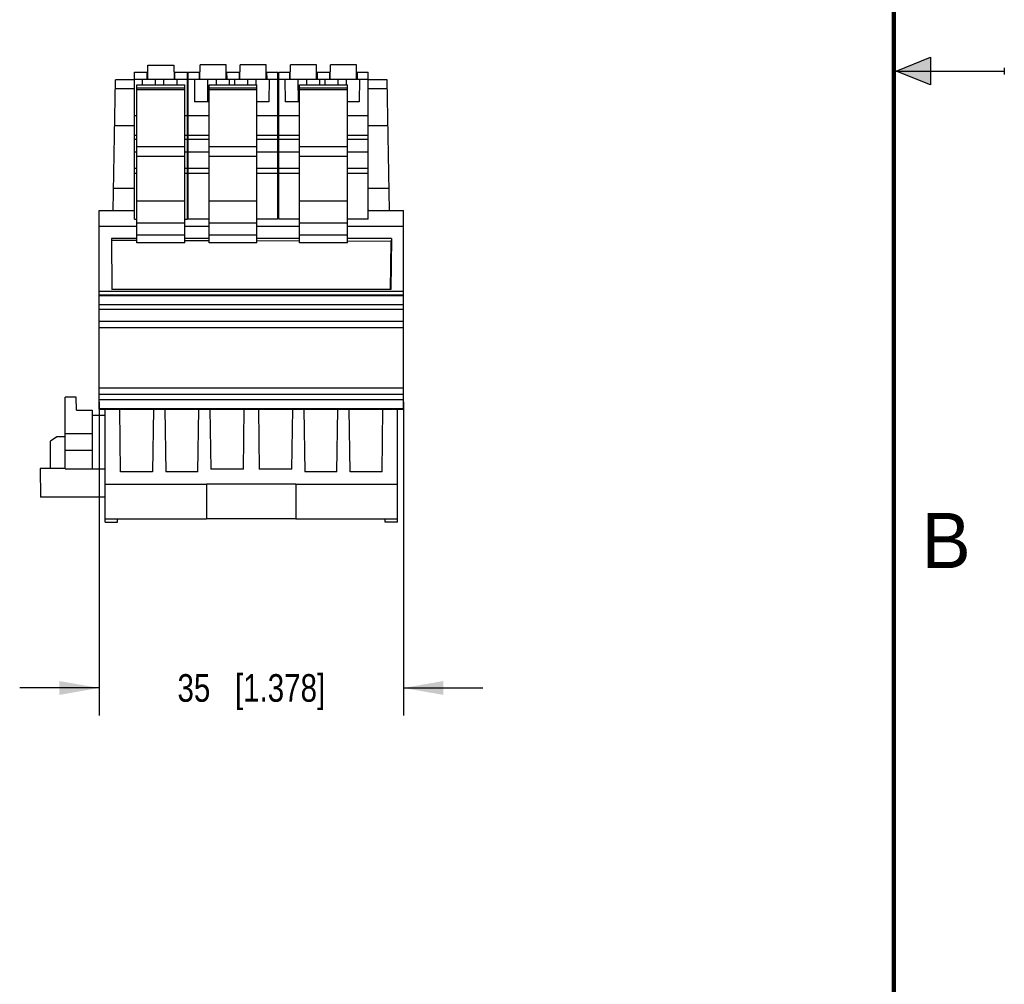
# Model space of a CAD drawing. Header units: inches. Extents: x 0 to 22, y 0 to 17.
# Tile 17 of 24: x 17.5 to 22, y 4.4 to 8.7. Entities that reach past the tile are written whole.
import ezdxf

# ---------------------------------------------------------------- set-up
doc = ezdxf.new("R2010")
doc.units = ezdxf.units.IN
doc.header["$LTSCALE"] = 1.21
doc.header["$MEASUREMENT"] = 0
doc.layers.get('0').update_dxf_attribs({"linetype": 'CONTINUOUS'})
doc.layers.add('DIMENSIONS', color=7, linetype='CONTINUOUS')
doc.styles.get("Standard").update_dxf_attribs({"font": 'txt', "width": 0.8})
doc.styles.add('TEXTSTYLE_2', font='txt')
doc.dimstyles.new('DIMSTYLE_2', dxfattribs={"dimtxt": 0.125, "dimasz": 0.18, "dimexe": 0.125, "dimexo": 0.0625, "dimgap": 0.0625, "dimtad": 0, "dimtih": 1, "dimtoh": 1, "dimdsep": 46, "dimtxsty": 'STANDARD', "dimblk": '_FILLED', "dimblk1": '_FILLED', "dimblk2": '_FILLED', "dimcen": 0.09, "dimadec": 0, "dimazin": 0, "dimtp": 0.02, "dimtm": 0.02, "dimtfac": 1, "dimtofl": 0, "dimtmove": 0, "dimatfit": 3, "dimldrblk": '_FILLED', "dimfxl": 1, "dimtolj": 1, "dimarcsym": 0})

# ---------------------------------------------------------------- blocks, each defined once
blk = doc.blocks.new('_FILLED')
at = {"color": 0, "linetype": 'BYBLOCK'}
blk.add_solid([(0, 0), (-1, 0.174), (-1, -0.174)], dxfattribs=at)
blk = doc.blocks.new('*D4')
at = {"layer": 'DIMENSIONS', "color": 2, "linetype": 'CONTINUOUS'}
for p, q in [((17.901, 7.0031), (17.901, 5.5826)), ((19.2789, 7.0031), (19.2789, 5.5826)), ((17.901, 5.7076), (17.541, 5.7076)), ((19.2789, 5.7076), (19.6389, 5.7076))]:
    blk.add_line(p, q, dxfattribs=at)
at = {"layer": 'DIMENSIONS', "color": 2, "linetype": 'CONTINUOUS', "xscale": 0.18, "yscale": 0.18, "zscale": 0.18}
for p, rotation in [((17.901, 5.7076), 359.9999999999), ((19.2789, 5.7076), 179.9999999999)]:
    blk.add_blockref('_FILLED', p, dxfattribs=dict(at, rotation=rotation))
at = {"layer": 'DIMENSIONS', "color": 2, "linetype": 'CONTINUOUS', "insert": (18.59, 5.7701), "char_height": 0.125, "width": 1.025, "attachment_point": 2, "line_spacing_factor": 0.9}
blk.add_mtext('35{\\Ftxt.shx;\\W1.000000;\\H0.125000; }[1.378]', dxfattribs=at)

msp = doc.modelspace()

# ---------------------------------------------------------------- hatches: boundary and pattern name
at = {"linetype": 'CONTINUOUS'}
msp.add_hatch(color=2, dxfattribs=at).paths.add_polyline_path([(21.6663, 8.5625), (21.6663, 8.4375), (21.51, 8.5)])

# ---------------------------------------------------------------- linework, layer by layer
at = {"color": 2, "linetype": 'CONTINUOUS'}
for p, q in [((21.51, 8.5), (21.6663, 8.5625)), ((21.6663, 8.5625), (21.6663, 8.4375)), ((21.51, 8.5), (22, 8.5)), ((21.6663, 8.4375), (21.51, 8.5)), ((22, 8.515), (22, 8.485))]:
    msp.add_line(p, q, dxfattribs=at)
at = {"color": 7, "linetype": 'CONTINUOUS'}
for p, q in [((18.1209, 8.4635), (18.1214, 8.5265)), ((18.1214, 8.5265), (18.2396, 8.5265)), ((18.2396, 8.5265), (18.2401, 8.4635)), ((18.3571, 8.4635), (18.3577, 8.5284)), ((18.4758, 8.5284), (18.3577, 8.5284)), ((18.4763, 8.4635), (18.4758, 8.5284)), ((18.5382, 8.4635), (18.5388, 8.5284)), ((18.6569, 8.5284), (18.5388, 8.5284)), ((18.6574, 8.4635), (18.6569, 8.5284)), ((18.7666, 8.4635), (18.7671, 8.5284)), ((18.8852, 8.5284), (18.7671, 8.5284)), ((18.8858, 8.4635), (18.8852, 8.5284)), ((18.9477, 8.4635), (18.9482, 8.5284)), ((19.0663, 8.5284), (18.9482, 8.5284)), ((19.0669, 8.4635), (19.0663, 8.5284)), ((18.0604, 7.8296), (18.0604, 8.495)), ((18.0604, 8.495), (18.1212, 8.495)), ((18.1175, 8.495), (18.1172, 8.4635)), ((18.2398, 8.495), (18.3006, 8.495)), ((18.2438, 8.4635), (18.2435, 8.495)), ((18.3006, 7.8296), (18.3006, 8.495)), ((18.3045, 7.8296), (18.3045, 8.495)), ((18.3045, 8.495), (18.3574, 8.495)), ((18.3537, 8.495), (18.3535, 8.4635)), ((18.4761, 8.495), (18.5385, 8.495)), ((18.48, 8.4635), (18.4797, 8.495)), ((18.5348, 8.495), (18.5346, 8.4635)), ((18.6572, 8.495), (18.71, 8.495)), ((18.6611, 8.4635), (18.6608, 8.495)), ((18.71, 7.8296), (18.71, 8.495)), ((18.714, 7.8296), (18.714, 8.495)), ((18.714, 8.495), (18.7668, 8.495)), ((18.7632, 8.495), (18.7629, 8.4635)), ((18.8855, 8.495), (18.9479, 8.495)), ((18.8894, 8.4635), (18.8892, 8.495)), ((18.9443, 8.495), (18.944, 8.4635)), ((19.0666, 8.495), (19.1195, 8.495)), ((19.0705, 8.4635), (19.0703, 8.495)), ((19.1195, 7.8296), (19.1195, 8.495)), ((17.964, 7.869), (17.9743, 8.4596)), ((18.0604, 8.4596), (17.9743, 8.4596)), ((18.0604, 8.4635), (18.3006, 8.4635)), ((18.0722, 7.7221), (18.0722, 8.4375)), ((18.0722, 8.4375), (18.2888, 8.4375)), ((18.2888, 8.4366), (18.0722, 8.4366)), ((18.0959, 8.4635), (18.0962, 8.4375)), ((18.155, 8.4635), (18.1552, 8.4375)), ((18.194, 8.4375), (18.1942, 8.4635)), ((18.2532, 8.4635), (18.253, 8.4375)), ((18.2888, 7.7221), (18.2888, 8.4375)), ((18.3045, 8.4596), (18.3006, 8.4596)), ((18.3045, 8.4635), (18.71, 8.4635)), ((18.3322, 8.4635), (18.3331, 8.3611)), ((18.3912, 8.4635), (18.3921, 8.3611)), ((18.399, 7.7221), (18.399, 8.4375)), ((18.399, 8.4375), (18.6155, 8.4375)), ((18.6155, 8.4366), (18.399, 8.4366)), ((18.4304, 8.4635), (18.4302, 8.4375)), ((18.4895, 8.4635), (18.4892, 8.4375)), ((18.5133, 8.4635), (18.5135, 8.4375)), ((18.5723, 8.4635), (18.5726, 8.4375)), ((18.6113, 8.4375), (18.6115, 8.4635)), ((18.6155, 7.7221), (18.6155, 8.4375)), ((18.6706, 8.4635), (18.6697, 8.3611)), ((18.714, 8.4596), (18.71, 8.4596)), ((18.714, 8.4635), (19.1195, 8.4635)), ((18.7416, 8.4635), (18.7425, 8.3611)), ((18.8007, 8.4635), (18.8016, 8.3611)), ((18.8085, 7.7221), (18.8085, 8.4375)), ((18.8085, 8.4375), (19.025, 8.4375)), ((19.025, 8.4366), (18.8085, 8.4366)), ((18.8399, 8.4635), (18.8396, 8.4375)), ((18.8989, 8.4635), (18.8987, 8.4375)), ((18.9227, 8.4635), (18.9229, 8.4375)), ((18.9818, 8.4635), (18.982, 8.4375)), ((19.0207, 8.4375), (19.021, 8.4635)), ((19.025, 7.7221), (19.025, 8.4375)), ((19.08, 8.4635), (19.0791, 8.3611)), ((19.2056, 8.4596), (19.1195, 8.4596)), ((19.2159, 7.869), (19.2056, 8.4596)), ((18.0604, 8.4202), (17.9736, 8.4202)), ((18.0722, 8.4238), (18.2888, 8.4238)), ((18.2888, 8.4147), (18.0722, 8.4147)), ((18.3045, 8.4202), (18.3006, 8.4202)), ((18.399, 8.4238), (18.6155, 8.4238)), ((18.6155, 8.4147), (18.399, 8.4147)), ((18.714, 8.4202), (18.71, 8.4202)), ((18.8085, 8.4238), (19.025, 8.4238)), ((19.025, 8.4147), (18.8085, 8.4147)), ((19.2063, 8.4202), (19.1195, 8.4202)), ((18.3045, 8.3611), (18.3006, 8.3611)), ((18.399, 8.3611), (18.3331, 8.3611)), ((18.6697, 8.3611), (18.6155, 8.3611)), ((18.8085, 8.3611), (18.7425, 8.3611)), ((19.0791, 8.3611), (19.025, 8.3611)), ((18.0604, 8.2987), (18.0722, 8.2987)), ((18.2888, 8.2987), (18.3006, 8.2987)), ((18.3045, 8.2987), (18.399, 8.2987)), ((18.6155, 8.2987), (18.71, 8.2987)), ((18.714, 8.2987), (18.8085, 8.2987)), ((19.025, 8.2987), (19.1195, 8.2987)), ((18.0604, 8.2528), (17.9707, 8.2528)), ((18.3045, 8.2528), (18.3006, 8.2528)), ((18.714, 8.2528), (18.71, 8.2528)), ((19.2092, 8.2528), (19.1195, 8.2528)), ((18.0722, 8.209), (18.0604, 8.209)), ((18.3006, 8.209), (18.2888, 8.209)), ((18.399, 8.209), (18.3045, 8.209)), ((18.71, 8.209), (18.6155, 8.209)), ((18.8085, 8.209), (18.714, 8.209)), ((19.1195, 8.209), (19.025, 8.209)), ((18.0604, 8.1917), (18.0722, 8.1917)), ((18.2888, 8.1917), (18.3006, 8.1917)), ((18.3045, 8.1917), (18.399, 8.1917)), ((18.6155, 8.1917), (18.71, 8.1917)), ((18.714, 8.1917), (18.8085, 8.1917)), ((19.025, 8.1917), (19.1195, 8.1917)), ((18.0604, 8.1349), (18.0722, 8.1349)), ((18.0722, 8.1591), (18.2888, 8.1591)), ((18.2888, 8.1349), (18.3006, 8.1349)), ((18.3045, 8.1349), (18.399, 8.1349)), ((18.399, 8.1591), (18.6155, 8.1591)), ((18.6155, 8.1349), (18.71, 8.1349)), ((18.714, 8.1349), (18.8085, 8.1349)), ((18.8085, 8.1591), (19.025, 8.1591)), ((19.025, 8.1349), (19.1195, 8.1349)), ((18.0722, 8.1151), (18.2888, 8.1151)), ((18.399, 8.1151), (18.6155, 8.1151)), ((18.8085, 8.1151), (19.025, 8.1151)), ((18.0604, 8.0605), (18.0722, 8.0605)), ((18.0604, 8.0372), (18.0722, 8.0372)), ((18.2888, 8.0605), (18.3006, 8.0605)), ((18.2888, 8.0372), (18.3006, 8.0372)), ((18.3045, 8.0605), (18.399, 8.0605)), ((18.3045, 8.0372), (18.399, 8.0372)), ((18.6155, 8.0605), (18.71, 8.0605)), ((18.6155, 8.0372), (18.71, 8.0372)), ((18.714, 8.0605), (18.8085, 8.0605)), ((18.714, 8.0372), (18.8085, 8.0372)), ((19.025, 8.0605), (19.1195, 8.0605)), ((19.025, 8.0372), (19.1195, 8.0372)), ((18.0604, 7.9678), (17.9657, 7.9678)), ((18.3045, 7.9678), (18.3006, 7.9678)), ((18.714, 7.9678), (18.71, 7.9678)), ((19.2142, 7.9678), (19.1195, 7.9678)), ((18.2888, 7.9115), (18.0722, 7.9115)), ((18.6155, 7.9115), (18.399, 7.9115)), ((19.025, 7.9115), (18.8085, 7.9115)), ((17.901, 6.9694), (17.901, 7.869)), ((17.901, 7.869), (18.0604, 7.869)), ((18.3006, 7.869), (18.3045, 7.869)), ((18.71, 7.8698), (18.714, 7.8698)), ((18.71, 7.869), (18.714, 7.869)), ((19.1195, 7.8698), (19.1217, 7.8698)), ((19.1195, 7.869), (19.2789, 7.869)), ((19.2789, 6.9694), (19.2789, 7.869)), ((18.0604, 7.8296), (18.0722, 7.8296)), ((18.0722, 7.8131), (18.2888, 7.8131)), ((18.2888, 7.8296), (18.3006, 7.8296)), ((18.399, 7.8296), (18.3045, 7.8296)), ((18.399, 7.8131), (18.6155, 7.8131)), ((18.71, 7.8296), (18.6155, 7.8296)), ((18.8085, 7.8296), (18.714, 7.8296)), ((18.8085, 7.8131), (19.025, 7.8131)), ((19.1195, 7.8296), (19.025, 7.8296)), ((17.901, 7.7981), (18.0722, 7.7981)), ((18.2888, 7.7981), (18.399, 7.7981)), ((18.6155, 7.7981), (18.8085, 7.7981)), ((19.025, 7.7981), (19.2789, 7.7981)), ((17.9569, 7.7426), (17.9589, 7.5117)), ((18.0723, 7.7426), (17.9569, 7.7426)), ((18.0722, 7.7329), (17.957, 7.7333)), ((18.2888, 7.7575), (18.0722, 7.7575)), ((18.2888, 7.7221), (18.0722, 7.7221)), ((18.399, 7.7426), (18.2888, 7.7426)), ((18.399, 7.7318), (18.2888, 7.7321)), ((18.6155, 7.7575), (18.399, 7.7575)), ((18.6155, 7.7221), (18.399, 7.7221)), ((18.8085, 7.7304), (18.6155, 7.731)), ((18.8085, 7.7426), (18.6156, 7.7426)), ((19.025, 7.7575), (18.8085, 7.7575)), ((19.025, 7.7221), (18.8085, 7.7221)), ((19.2241, 7.7426), (19.025, 7.7426)), ((19.2229, 7.7289), (19.025, 7.7296)), ((19.221, 7.5117), (19.2229, 7.7289)), ((19.2241, 7.7426), (19.2221, 7.5117)), ((19.2241, 7.7426), (19.2229, 7.7289)), ((19.2789, 7.5024), (17.901, 7.5024)), ((19.2221, 7.5117), (17.9589, 7.5117)), ((17.901, 7.4869), (19.2789, 7.4869)), ((19.2789, 7.4831), (17.901, 7.4831)), ((17.901, 7.4438), (19.2789, 7.4438)), ((19.2789, 7.442), (17.901, 7.442)), ((17.901, 7.4223), (19.2789, 7.4223)), ((19.2789, 7.3657), (17.901, 7.3657)), ((17.901, 7.3397), (19.2789, 7.3397)), ((17.901, 7.0656), (19.2789, 7.0656)), ((17.7474, 6.6997), (17.7474, 7.0245)), ((17.7971, 7.0245), (17.7474, 7.0245)), ((17.7986, 6.9655), (17.7971, 7.0245)), ((17.901, 7.0369), (19.2789, 7.0369)), ((19.2789, 7.0117), (17.901, 7.0117)), ((17.7986, 6.9655), (17.8691, 6.9655)), ((17.8691, 6.9655), (17.8695, 6.9418)), ((17.901, 6.9723), (19.2789, 6.9723)), ((17.901, 6.9694), (19.2789, 6.9694)), ((17.9285, 6.4576), (17.9285, 6.9694)), ((17.9976, 6.6859), (17.9951, 6.9694)), ((18.1475, 6.9694), (18.1426, 6.6859)), ((18.1977, 6.9694), (18.2027, 6.6859)), ((18.3473, 6.6859), (18.3523, 6.9694)), ((18.4025, 6.9694), (18.4072, 6.6977)), ((18.554, 6.6977), (18.5573, 6.9694)), ((18.6226, 6.9694), (18.6259, 6.6977)), ((18.7727, 6.6977), (18.7775, 6.9694)), ((18.8277, 6.9694), (18.8326, 6.6859)), ((18.9772, 6.6859), (18.9822, 6.9694)), ((19.0373, 6.6859), (19.0324, 6.9694)), ((19.1823, 6.6859), (19.1848, 6.9694)), ((19.2514, 6.4576), (19.2514, 6.9694)), ((17.8695, 6.9418), (17.8695, 6.6997)), ((17.8695, 6.9418), (17.9285, 6.9418)), ((17.7086, 6.845), (17.6805, 6.8253)), ((17.6805, 6.7017), (17.6805, 6.8253)), ((17.7474, 6.845), (17.7086, 6.845)), ((17.8695, 6.8572), (17.7474, 6.8572)), ((17.8695, 6.7824), (17.7474, 6.7824)), ((17.6333, 6.7017), (17.6355, 6.5718)), ((17.7474, 6.7017), (17.6333, 6.7017)), ((17.7474, 6.6997), (17.9285, 6.6997)), ((18.554, 6.6977), (18.4072, 6.6977)), ((18.7727, 6.6977), (18.6259, 6.6977)), ((18.1426, 6.6859), (17.9976, 6.6859)), ((18.3473, 6.6859), (18.2027, 6.6859)), ((18.9772, 6.6859), (18.8326, 6.6859)), ((19.1823, 6.6859), (19.0373, 6.6859)), ((17.9285, 6.6308), (18.3874, 6.6308)), ((18.3874, 6.6312), (18.7918, 6.6312)), ((18.3874, 6.6312), (18.3874, 6.4729)), ((18.7918, 6.6308), (19.2514, 6.6308)), ((18.7918, 6.6308), (18.7918, 6.4733)), ((17.9285, 6.5718), (17.6355, 6.5718)), ((17.9285, 6.4733), (18.3874, 6.4733)), ((17.9839, 6.4576), (17.9841, 6.4733)), ((18.7918, 6.4729), (18.3874, 6.4729)), ((18.7918, 6.4733), (19.2514, 6.4733)), ((19.196, 6.4576), (19.1958, 6.4733)), ((17.9285, 6.4576), (17.9839, 6.4576)), ((19.2514, 6.4576), (19.196, 6.4576))]:
    msp.add_line(p, q, dxfattribs=at)
at = {"color": 7, "linetype": 'CONTINUOUS', "const_width": 0.02}
msp.add_lwpolyline([(21.5, 0.5), (21.5, 16.5)], dxfattribs=at)

# ---------------------------------------------------------------- texts
at = {"color": 2, "linetype": 'CONTINUOUS', "insert": (21.625, 6.5), "char_height": 0.25, "width": 0.25, "attachment_point": 1, "line_spacing_factor": 0.9, "style": 'TEXTSTYLE_2'}
msp.add_mtext('B', dxfattribs=at)

# ---------------------------------------------------------------- dimensions: what is measured, and where the dimension line sits
at = {"layer": 'DIMENSIONS', "color": 2, "linetype": 'CONTINUOUS'}
dim = msp.add_linear_dim(base=(19.2789, 5.7076), p1=(17.901, 7.0656), p2=(19.2789, 7.0656), dimstyle='DIMSTYLE_2', dxfattribs=at)
dim.commit()
dim.dimension.update_dxf_attribs({"geometry": '*D4', "text_midpoint": (18.59, 5.7076), "dimtype": 160})

doc.saveas('drawing.dxf')
